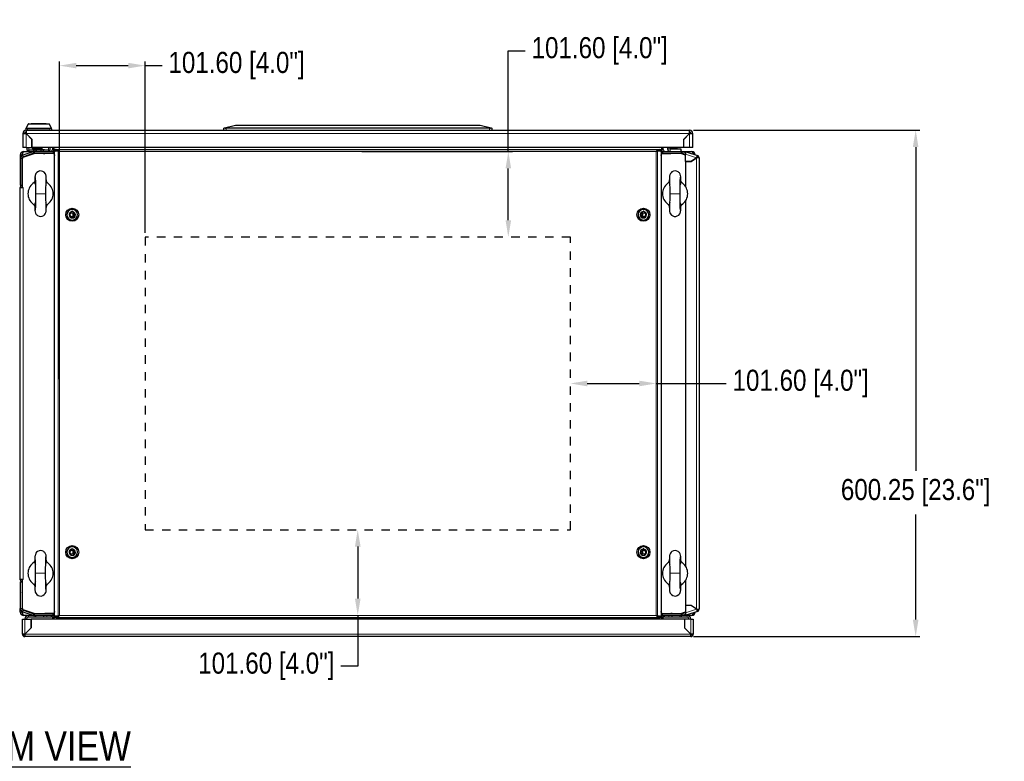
# Model space of a CAD drawing. Header units: inches. Extents: x 481 to 6166, y 980 to 4930.
# Tile 48 of 99: x 1503 to 2670, y 4026 to 4905. Entities that reach past the tile are written whole.
import ezdxf
from ezdxf.enums import TextEntityAlignment as Align

# ---------------------------------------------------------------- set-up
doc = ezdxf.new("R2010")
doc.units = ezdxf.units.IN
doc.header["$MEASUREMENT"] = 0
doc.linetypes.add('HIDDEN', pattern=[0.2, 0.1, -0.1])
doc.layers.add('TEXT', color=2, linetype='Continuous')
doc.styles.get("Standard").update_dxf_attribs({"font": 'ARIALN.TTF'})
doc.dimstyles.get("Standard").update_dxf_attribs({"dimtxt": 25, "dimasz": 20, "dimexe": 5, "dimexo": 5, "dimgap": 10, "dimtad": 0, "dimtih": 1, "dimtoh": 1, "dimzin": 0, "dimdsep": 46, "dimtxsty": 'Standard', "dimcen": 10, "dimadec": 0, "dimazin": 0, "dimtfac": 1, "dimtofl": 0, "dimtmove": 0, "dimatfit": 3, "dimfxl": 1, "dimtolj": 1, "dimtzin": 0, "dimarcsym": 0})

# ---------------------------------------------------------------- blocks, each defined once
blk = doc.blocks.new('*D155')
at = {"color": 0, "lineweight": -2, "transparency": 16777216}
for p, q in [((2301.3, 4773.7), (2569.5, 4773.7)), ((2564.5, 4753.7), (2564.5, 4370.1)), ((2564.5, 4193.5), (2564.5, 4318)), ((2301.3, 4173.5), (2569.5, 4173.5))]:
    blk.add_line(p, q, dxfattribs=at)
at = {"color": 0, "transparency": 16777216}
for points in [[(2561.1, 4753.7), (2567.8, 4753.7), (2564.5, 4773.7)], [(2561.1, 4193.5), (2567.8, 4193.5), (2564.5, 4173.5)]]:
    blk.add_solid(points, dxfattribs=at)
at = {"layer": 'DEFPOINTS', "color": 0, "transparency": 16777216}
for p in [(2296.3, 4773.7), (2296.3, 4173.5), (2564.5, 4173.5)]:
    blk.add_point(p, dxfattribs=at)
at = {"color": 0, "transparency": 16777216, "insert": (2564.5, 4344), "char_height": 25, "attachment_point": 5}
blk.add_mtext('\\A1;600.25 [23.6"]', dxfattribs=at)
blk = doc.blocks.new('*D160')
at = {"color": 0, "lineweight": -2, "transparency": 16777216}
for p, q in [((2175.2, 4473.5), (2236.8, 4473.5)), ((2256.8, 4473.5), (2339.9, 4473.5))]:
    blk.add_line(p, q, dxfattribs=at)
at = {"color": 0, "transparency": 16777216}
for points in [[(2175.2, 4476.8), (2175.2, 4470.1), (2155.2, 4473.5)], [(2236.8, 4476.8), (2236.8, 4470.1), (2256.8, 4473.5)]]:
    blk.add_solid(points, dxfattribs=at)
at = {"layer": 'DEFPOINTS', "color": 0, "transparency": 16777216}
for p in [(2155.2, 4473.5), (2256.8, 4473.5), (2256.8, 4473.5)]:
    blk.add_point(p, dxfattribs=at)
at = {"color": 0, "transparency": 16777216, "insert": (2428.2, 4473.5), "char_height": 25, "attachment_point": 5}
blk.add_mtext('\\A1;101.60 [4.0"]', dxfattribs=at)
blk = doc.blocks.new('*D161')
at = {"color": 0, "lineweight": -2, "transparency": 16777216}
for p, q in [((1903.2, 4280.1), (1903.2, 4218.5)), ((1903.2, 4198.5), (1903.2, 4138.2)), ((1903.2, 4138.2), (1883.2, 4138.2))]:
    blk.add_line(p, q, dxfattribs=at)
at = {"color": 0, "transparency": 16777216}
for points in [[(1899.9, 4280.1), (1906.6, 4280.1), (1903.2, 4300.1)], [(1899.9, 4218.5), (1906.6, 4218.5), (1903.2, 4198.5)]]:
    blk.add_solid(points, dxfattribs=at)
at = {"layer": 'DEFPOINTS', "color": 0, "transparency": 16777216}
for p in [(1903.2, 4300.1), (1903.2, 4198.5), (1903.2, 4198.5)]:
    blk.add_point(p, dxfattribs=at)
at = {"color": 0, "transparency": 16777216, "insert": (1794.9, 4138.2), "char_height": 25, "attachment_point": 5}
blk.add_mtext('\\A1;101.60 [4.0"]', dxfattribs=at)
blk = doc.blocks.new('*D148')
at = {"color": 0, "lineweight": -2, "transparency": 16777216}
for p, q in [((1549.7, 4478.5), (1549.7, 4855.3)), ((1651.3, 4651.9), (1651.3, 4855.3)), ((1569.7, 4850.3), (1631.3, 4850.3)), ((1651.3, 4850.3), (1671.3, 4850.3))]:
    blk.add_line(p, q, dxfattribs=at)
at = {"color": 0, "transparency": 16777216}
for points in [[(1569.7, 4853.6), (1569.7, 4847), (1549.7, 4850.3)], [(1631.3, 4853.6), (1631.3, 4847), (1651.3, 4850.3)]]:
    blk.add_solid(points, dxfattribs=at)
at = {"layer": 'DEFPOINTS', "color": 0, "transparency": 16777216}
for p in [(1651.3, 4850.3), (1651.3, 4646.9), (1549.7, 4473.5)]:
    blk.add_point(p, dxfattribs=at)
at = {"color": 0, "transparency": 16777216, "insert": (1759.6, 4850.3), "char_height": 25, "attachment_point": 5}
blk.add_mtext('\\A1;101.60 [4.0"]', dxfattribs=at)
blk = doc.blocks.new('*D149')
at = {"color": 0, "lineweight": -2, "transparency": 16777216}
for p, q in [((2081.7, 4748.5), (2081.7, 4867.8)), ((2081.7, 4867.8), (2101.7, 4867.8)), ((1908.2, 4748.5), (2086.7, 4748.5)), ((2081.7, 4666.9), (2081.7, 4728.5))]:
    blk.add_line(p, q, dxfattribs=at)
at = {"color": 0, "transparency": 16777216}
for points in [[(2078.4, 4728.5), (2085, 4728.5), (2081.7, 4748.5)], [(2078.4, 4666.9), (2085, 4666.9), (2081.7, 4646.9)]]:
    blk.add_solid(points, dxfattribs=at)
at = {"layer": 'DEFPOINTS', "color": 0, "transparency": 16777216}
for p in [(1903.2, 4748.5), (2081.7, 4748.5), (2081.7, 4646.9)]:
    blk.add_point(p, dxfattribs=at)
at = {"color": 0, "transparency": 16777216, "insert": (2190, 4867.8), "char_height": 25, "attachment_point": 5}
blk.add_mtext('\\A1;101.60 [4.0"]', dxfattribs=at)

msp = doc.modelspace()

# ---------------------------------------------------------------- linework, layer by layer
at = {"color": 7, "linetype": 'Continuous', "lineweight": 25}
for p, q in [((1509.926, 4775.42), (1509.926, 4773.716)), ((1509.926, 4773.716), (1510.326, 4773.716)), ((1510.345, 4776.617), (1510.082, 4776.087)), ((1510.326, 4773.716), (1510.326, 4769.716)), ((1510.326, 4773.716), (2296.326, 4773.716)), ((1512.515, 4780.993), (1510.345, 4776.617)), ((1512.874, 4781.216), (1537.377, 4781.216)), ((1516.126, 4781.416), (1516.126, 4781.216)), ((1534.126, 4781.416), (1516.126, 4781.416)), ((1534.126, 4781.216), (1534.126, 4781.416)), ((1539.906, 4776.617), (1537.736, 4780.993)), ((1540.169, 4776.087), (1539.906, 4776.617)), ((1540.326, 4775.42), (1540.326, 4773.716)), ((1744.326, 4776.216), (1745.204, 4776.435)), ((1744.326, 4773.716), (1744.326, 4776.216)), ((1745.204, 4776.435), (1758.326, 4779.716)), ((2059.326, 4776.216), (1747.326, 4776.216)), ((1758.326, 4779.716), (2048.326, 4779.716)), ((2048.326, 4779.716), (2061.447, 4776.435)), ((2061.447, 4776.435), (2062.326, 4776.216)), ((2062.326, 4776.216), (2062.326, 4773.716)), ((2296.326, 4769.716), (2296.326, 4773.716)), ((1506.326, 4769.716), (1506.326, 4753.216)), ((1508.326, 4769.716), (1506.326, 4769.716)), ((1517.196, 4762.846), (1510.326, 4769.716)), ((1517.096, 4762.875), (1510.326, 4769.645)), ((1511.076, 4768.895), (1511.076, 4768.966)), ((1517.096, 4753.216), (1517.096, 4762.875)), ((1517.196, 4753.216), (1517.196, 4762.846)), ((2296.326, 4769.716), (2289.456, 4762.846)), ((2289.456, 4762.846), (2289.456, 4753.216)), ((2289.556, 4762.875), (2296.326, 4769.645)), ((2289.556, 4753.216), (2289.556, 4762.875)), ((2290.792, 4764.182), (2290.825, 4764.144)), ((2293.647, 4766.967), (2293.609, 4766.999)), ((2298.326, 4769.716), (2300.326, 4769.716)), ((2300.326, 4753.216), (2300.326, 4769.716)), ((1510.326, 4753.216), (1506.326, 4753.216)), ((1510.326, 4753.216), (1517.096, 4753.216)), ((1511.526, 4749.716), (1511.526, 4753.216)), ((1513.526, 4749.716), (1511.526, 4749.716)), ((1514.126, 4749.716), (1513.526, 4749.716)), ((1514.126, 4750.516), (1536.126, 4750.516)), ((1514.126, 4749.716), (1514.126, 4750.516)), ((1517.096, 4755.716), (1517.196, 4755.716)), ((2289.456, 4753.216), (1517.196, 4753.216)), ((1517.576, 4752.216), (1517.576, 4753.216)), ((1518.376, 4750.516), (1518.376, 4750.466)), ((1518.376, 4750.466), (1519.352, 4750.294)), ((1531.876, 4750.466), (1518.376, 4750.466)), ((1527.576, 4750.716), (1519.076, 4750.716)), ((1519.352, 4750.294), (1522.239, 4750.294)), ((1519.352, 4748.415), (1519.352, 4750.294)), ((1522.239, 4748.466), (1522.239, 4750.294)), ((1528.012, 4750.294), (1530.899, 4750.294)), ((1528.012, 4748.466), (1528.012, 4750.294)), ((1529.076, 4752.216), (1529.076, 4753.216)), ((1530.899, 4750.294), (1531.876, 4750.466)), ((1530.899, 4748.466), (1530.899, 4750.294)), ((1531.876, 4750.466), (1531.876, 4750.516)), ((1536.126, 4750.516), (1536.126, 4749.716)), ((1536.726, 4749.716), (1536.126, 4749.716)), ((1538.726, 4749.716), (1536.726, 4749.716)), ((1538.726, 4749.716), (1538.726, 4753.216)), ((1541.326, 4753.216), (1541.326, 4750.766)), ((1541.326, 4750.766), (1543.326, 4750.766)), ((1543.326, 4750.64), (1543.326, 4753.216)), ((1544.826, 4750.64), (1543.326, 4750.64)), ((1543.326, 4750.64), (1543.326, 4747.145)), ((1544.826, 4750.966), (1544.826, 4749.466)), ((1545.848, 4750.966), (1544.826, 4750.966)), ((1545.848, 4750.966), (1545.848, 4749.466)), ((1545.848, 4750.966), (2260.806, 4750.966)), ((2260.806, 4749.466), (2260.806, 4750.966)), ((2260.806, 4750.966), (2261.828, 4750.966)), ((2261.828, 4750.966), (2261.828, 4749.466)), ((2263.326, 4750.64), (2261.828, 4750.64)), ((2263.326, 4753.216), (2263.326, 4750.64)), ((2265.326, 4750.766), (2263.326, 4750.766)), ((2263.326, 4747.145), (2263.326, 4750.64)), ((2265.326, 4750.766), (2265.326, 4753.216)), ((2270.326, 4753.216), (2270.326, 4751.666)), ((2273.326, 4753.216), (2273.326, 4751.666)), ((2273.526, 4751.466), (2286.326, 4751.466)), ((2274.726, 4753.216), (2275.026, 4752.916)), ((2282.026, 4752.916), (2275.026, 4752.916)), ((2282.026, 4752.916), (2282.326, 4753.216)), ((2286.326, 4751.466), (2286.326, 4748.466)), ((2296.326, 4753.216), (2289.556, 4753.216)), ((2300.326, 4753.216), (2296.326, 4753.216)), ((1503.326, 4744.466), (1505.326, 4744.466)), ((1503.326, 4744.466), (1503.326, 4740.142)), ((1503.326, 4740.142), (1503.326, 4708.466)), ((1505.326, 4744.466), (1505.326, 4743.775)), ((1505.326, 4740.142), (1505.326, 4708.466)), ((1505.426, 4743.836), (1505.426, 4744.466)), ((1505.426, 4712.095), (1505.426, 4740.813)), ((1506.346, 4741.255), (1505.546, 4739.65)), ((1505.546, 4739.65), (1505.546, 4705.866)), ((1505.826, 4740.866), (1506.297, 4741.772)), ((1505.826, 4740.866), (1505.826, 4740.212)), ((1518.681, 4748.255), (1506.297, 4744.231)), ((1506.297, 4741.772), (1520.326, 4746.466)), ((1520.426, 4745.966), (1506.346, 4741.255)), ((1519.299, 4746.353), (1506.915, 4742.329)), ((1507.326, 4748.466), (1519.352, 4748.466)), ((1519.929, 4746.333), (1519.929, 4746.464)), ((1520.01, 4748.466), (1542.326, 4748.466)), ((1520.01, 4746.466), (1542.326, 4746.466)), ((1543.041, 4745.966), (1520.426, 4745.966)), ((1528.326, 4745.966), (1528.326, 4746.466)), ((1530.322, 4746.466), (1530.322, 4745.966)), ((1530.826, 4745.966), (1530.826, 4746.265)), ((1530.826, 4746.265), (1532.226, 4746.265)), ((1532.226, 4745.966), (1532.226, 4746.265)), ((1543.076, 4746.265), (1532.226, 4746.265)), ((1542.326, 4748.466), (1542.326, 4746.466)), ((1542.659, 4748.466), (1543.326, 4748.466)), ((1543.041, 4745.966), (1543.94, 4743.848)), ((1543.176, 4746.366), (1543.176, 4746.365)), ((1543.72, 4744.366), (1543.81, 4744.397)), ((1543.781, 4744.466), (1543.94, 4744.092)), ((1543.94, 4744.466), (1543.781, 4744.466)), ((1543.94, 4743.966), (1543.89, 4743.966)), ((1543.94, 4197.566), (1543.94, 4749.366)), ((1543.94, 4749.366), (1546.157, 4749.366)), ((1545.848, 4749.466), (1544.826, 4749.466)), ((1545.276, 4749.366), (1545.276, 4749.466)), ((1546.157, 4749.366), (1548.13, 4748.729)), ((1546.157, 4749.366), (1547.122, 4749.366)), ((1549.094, 4748.729), (1548.13, 4748.729)), ((2257.56, 4748.729), (2258.202, 4748.936)), ((2257.56, 4748.729), (2258.524, 4748.729)), ((2258.524, 4748.729), (2260.497, 4749.366)), ((2259.716, 4749.366), (2260.497, 4749.366)), ((2260.497, 4749.366), (2262.714, 4749.366)), ((2260.806, 4749.466), (2261.828, 4749.466)), ((2261.376, 4749.466), (2261.376, 4749.366)), ((2262.714, 4749.366), (2262.714, 4197.566)), ((2262.714, 4743.854), (2263.611, 4745.966)), ((2262.714, 4744.098), (2262.87, 4744.466)), ((2262.87, 4744.466), (2262.714, 4744.466)), ((2262.762, 4743.966), (2262.714, 4743.966)), ((2262.841, 4744.397), (2262.931, 4744.366)), ((2263.326, 4748.466), (2263.992, 4748.466)), ((2263.476, 4746.366), (2263.476, 4746.365)), ((2263.576, 4746.265), (2274.426, 4746.265)), ((2286.226, 4745.966), (2263.611, 4745.966)), ((2264.326, 4748.466), (2264.326, 4746.466)), ((2264.326, 4748.466), (2286.641, 4748.466)), ((2264.326, 4746.466), (2286.641, 4746.466)), ((2274.426, 4745.966), (2274.426, 4746.265)), ((2275.826, 4746.265), (2274.426, 4746.265)), ((2275.826, 4745.966), (2275.826, 4746.265)), ((2277.326, 4746.466), (2277.326, 4745.966)), ((2278.326, 4746.466), (2278.326, 4745.966)), ((2291.826, 4744.092), (2286.226, 4745.966)), ((2286.326, 4746.466), (2291.826, 4744.625)), ((2286.641, 4748.466), (2299.326, 4748.466)), ((2291.826, 4744.9), (2287.352, 4746.353)), ((2292.034, 4746.935), (2287.97, 4748.255)), ((2291.848, 4748.407), (2291.433, 4747.13)), ((2291.826, 4736.478), (2291.826, 4745.26)), ((2291.848, 4748.407), (2292.289, 4748.264)), ((2291.874, 4746.987), (2292.289, 4748.264)), ((2292.289, 4748.264), (2305.753, 4743.889)), ((2304.814, 4741.04), (2298.535, 4736.478)), ((2298.538, 4736.468), (2304.826, 4741.036)), ((2301.106, 4738.333), (2301.106, 4738.346)), ((2301.226, 4738.421), (2301.226, 4738.433)), ((2301.326, 4738.493), (2301.326, 4738.506)), ((2303.326, 4739.946), (2303.326, 4739.959)), ((2304.726, 4740.976), (2304.726, 4740.963)), ((2304.816, 4741.036), (2304.809, 4741.036)), ((2307.826, 4741.036), (2304.826, 4741.036)), ((2305.289, 4742.463), (2305.753, 4743.889)), ((2307.826, 4741.036), (2307.826, 4205.895)), ((1505.426, 4735.794), (1505.326, 4735.894)), ((2298.535, 4736.478), (2291.826, 4736.478)), ((2291.826, 4736.468), (2298.538, 4736.468)), ((2291.826, 4736.468), (2291.826, 4706.757)), ((1505.326, 4721.037), (1505.426, 4721.137)), ((1505.527, 4708.466), (1505.527, 4720.066)), ((1505.546, 4720.066), (1505.527, 4720.066)), ((1503.326, 4708.466), (1505.326, 4708.466)), ((1503.326, 4706.266), (1503.326, 4705.866)), ((1503.326, 4705.866), (1505.546, 4705.866)), ((1503.326, 4241.066), (1503.326, 4705.866)), ((1505.326, 4709.133), (1505.546, 4709.002)), ((1505.326, 4706.266), (1505.326, 4705.866)), ((1505.426, 4708.466), (1505.426, 4709.071)), ((1505.426, 4708.466), (1505.527, 4708.466)), ((1505.426, 4708.366), (1505.427, 4708.366)), ((1505.426, 4706.366), (1505.427, 4706.366)), ((1505.427, 4706.366), (1505.546, 4706.369)), ((1505.526, 4708.466), (1505.526, 4708.452)), ((1505.546, 4705.866), (1506.526, 4705.866)), ((2291.826, 4690.174), (2291.826, 4256.757)), ((1565.826, 4671.174), (1565.826, 4675.757)), ((2240.826, 4675.757), (2240.826, 4671.174)), ((1565.826, 4271.174), (1565.826, 4275.757)), ((2240.826, 4275.757), (2240.826, 4271.174)), ((1505.546, 4241.066), (1503.326, 4241.066)), ((1503.326, 4240.666), (1503.326, 4241.066)), ((1503.326, 4238.466), (1505.326, 4238.466)), ((1503.326, 4238.466), (1503.326, 4206.79)), ((1505.151, 4238.584), (1505.326, 4238.536)), ((1505.326, 4240.666), (1505.326, 4241.066)), ((1505.326, 4238.466), (1505.326, 4238.568)), ((1505.527, 4238.466), (1505.326, 4238.466)), ((1505.326, 4238.466), (1505.326, 4206.79)), ((1505.546, 4237.929), (1505.326, 4237.799)), ((1505.426, 4240.566), (1505.427, 4240.566)), ((1505.426, 4238.566), (1505.427, 4238.566)), ((1505.426, 4238.466), (1505.426, 4237.86)), ((1505.546, 4240.562), (1505.427, 4240.566)), ((1505.527, 4238.466), (1505.527, 4226.866)), ((1505.546, 4241.066), (1505.546, 4207.281)), ((1506.526, 4241.066), (1505.546, 4241.066)), ((2291.826, 4240.174), (2291.826, 4210.464)), ((1505.426, 4225.794), (1505.326, 4225.894)), ((1505.426, 4234.837), (1505.426, 4206.119)), ((1505.546, 4226.866), (1505.527, 4226.866)), ((1503.326, 4202.466), (1503.326, 4206.79)), ((1505.326, 4202.466), (1503.326, 4202.466)), ((1505.326, 4211.037), (1505.426, 4211.137)), ((1505.326, 4202.466), (1505.326, 4203.156)), ((1505.426, 4203.095), (1505.426, 4202.466)), ((1505.546, 4207.281), (1506.346, 4205.677)), ((1505.826, 4206.72), (1505.826, 4206.066)), ((1506.297, 4205.16), (1505.826, 4206.066)), ((1520.326, 4200.466), (1506.297, 4205.16)), ((1506.297, 4202.7), (1518.681, 4198.676)), ((1506.346, 4205.677), (1520.426, 4200.966)), ((1506.915, 4204.602), (1519.299, 4200.578)), ((1543.94, 4203.083), (1543.041, 4200.966)), ((1543.81, 4202.534), (1543.72, 4202.565)), ((1543.94, 4202.839), (1543.781, 4202.466)), ((1543.781, 4202.466), (1543.94, 4202.466)), ((1543.89, 4202.966), (1543.94, 4202.966)), ((2263.611, 4200.966), (2262.714, 4203.077)), ((2262.714, 4202.966), (2262.762, 4202.966)), ((2262.87, 4202.466), (2262.714, 4202.833)), ((2262.714, 4202.466), (2262.87, 4202.466)), ((2262.931, 4202.565), (2262.841, 4202.534)), ((2286.226, 4200.966), (2291.826, 4202.839)), ((2291.826, 4202.306), (2286.326, 4200.466)), ((2287.352, 4200.578), (2291.826, 4202.032)), ((2298.538, 4210.464), (2291.826, 4210.464)), ((2298.535, 4210.454), (2291.826, 4210.454)), ((2291.826, 4210.454), (2291.826, 4201.671)), ((2305.753, 4203.042), (2292.289, 4198.668)), ((2304.814, 4205.892), (2298.535, 4210.454)), ((2304.826, 4205.895), (2298.538, 4210.464)), ((2301.106, 4208.586), (2301.106, 4208.598)), ((2301.226, 4208.511), (2301.226, 4208.499)), ((2301.326, 4208.426), (2301.326, 4208.438)), ((2303.326, 4206.973), (2303.326, 4206.985)), ((2304.726, 4205.968), (2304.726, 4205.956)), ((2304.816, 4205.895), (2304.809, 4205.895)), ((2304.826, 4205.895), (2307.826, 4205.895)), ((2305.289, 4204.469), (2305.753, 4203.042)), ((1505.826, 4193.966), (1508.826, 4193.966)), ((1505.826, 4176.466), (1505.826, 4193.966)), ((1512.826, 4198.466), (1507.326, 4198.466)), ((1508.826, 4193.966), (1508.826, 4194.466)), ((1508.826, 4193.966), (1516.218, 4193.966)), ((1510.826, 4193.966), (1510.826, 4194.466)), ((1520.01, 4198.466), (1512.826, 4198.466)), ((1521.326, 4196.466), (1512.826, 4196.466)), ((1516.218, 4193.966), (1516.218, 4183.872)), ((1516.228, 4183.868), (1516.228, 4193.966)), ((2290.423, 4193.966), (1516.228, 4193.966)), ((1542.326, 4200.466), (1520.01, 4200.466)), ((1542.326, 4198.466), (1520.01, 4198.466)), ((1520.426, 4200.966), (1543.041, 4200.966)), ((1521.326, 4198.466), (1521.326, 4196.466)), ((1531.326, 4196.466), (1521.326, 4196.466)), ((1528.326, 4200.466), (1528.326, 4200.966)), ((1530.826, 4200.966), (1530.826, 4200.667)), ((1530.826, 4200.667), (1532.226, 4200.667)), ((1531.326, 4196.466), (1531.326, 4198.466)), ((1534.826, 4196.466), (1531.326, 4196.466)), ((1532.226, 4200.966), (1532.226, 4200.667)), ((1543.076, 4200.667), (1532.226, 4200.667)), ((1539.826, 4196.466), (1534.826, 4196.466)), ((1539.826, 4198.322), (1539.826, 4196.466)), ((1541.326, 4196.166), (1541.326, 4193.966)), ((1541.326, 4196.166), (1543.326, 4196.166)), ((1542.326, 4198.466), (1542.326, 4200.466)), ((1543.326, 4198.466), (1542.659, 4198.466)), ((1543.176, 4200.566), (1543.176, 4200.567)), ((1543.326, 4199.786), (1543.326, 4196.291)), ((1543.326, 4193.966), (1543.326, 4196.291)), ((1543.326, 4196.291), (1544.826, 4196.291)), ((1543.94, 4197.566), (1546.157, 4197.566)), ((1544.826, 4195.966), (1544.826, 4197.466)), ((1545.848, 4197.466), (1544.826, 4197.466)), ((1545.848, 4195.966), (1544.826, 4195.966)), ((1545.276, 4197.466), (1545.276, 4197.566)), ((1545.848, 4197.466), (1545.848, 4195.966)), ((1545.848, 4195.966), (2260.806, 4195.966)), ((1546.157, 4197.566), (1548.13, 4198.202)), ((1547.122, 4197.566), (1546.157, 4197.566)), ((1548.13, 4198.202), (1549.094, 4198.202)), ((1549.094, 4198.202), (1548.37, 4197.969)), ((2257.56, 4198.202), (2258.524, 4198.202)), ((2257.56, 4198.202), (2258.283, 4197.969)), ((2258.524, 4198.202), (2260.497, 4197.566)), ((2260.497, 4197.566), (2259.532, 4197.566)), ((2260.497, 4197.566), (2262.714, 4197.566)), ((2260.806, 4195.966), (2260.806, 4197.466)), ((2260.806, 4197.466), (2261.828, 4197.466)), ((2260.806, 4195.966), (2261.828, 4195.966)), ((2261.376, 4197.566), (2261.376, 4197.466)), ((2261.828, 4195.966), (2261.828, 4197.466)), ((2261.828, 4196.291), (2263.326, 4196.291)), ((2263.326, 4196.291), (2263.326, 4199.786)), ((2263.992, 4198.466), (2263.326, 4198.466)), ((2263.326, 4196.291), (2263.326, 4193.966)), ((2265.326, 4196.166), (2263.326, 4196.166)), ((2263.476, 4200.566), (2263.476, 4200.567)), ((2263.576, 4200.667), (2274.426, 4200.667)), ((2263.611, 4200.966), (2286.226, 4200.966)), ((2286.641, 4200.466), (2264.326, 4200.466)), ((2264.326, 4198.466), (2264.326, 4200.466)), ((2286.641, 4198.466), (2264.326, 4198.466)), ((2265.326, 4193.966), (2265.326, 4196.166)), ((2266.826, 4196.466), (2266.826, 4198.322)), ((2271.826, 4196.466), (2266.826, 4196.466)), ((2275.326, 4196.466), (2271.826, 4196.466)), ((2274.426, 4200.966), (2274.426, 4200.667)), ((2275.826, 4200.667), (2274.426, 4200.667)), ((2275.326, 4198.466), (2275.326, 4196.466)), ((2285.326, 4196.466), (2275.326, 4196.466)), ((2275.826, 4200.966), (2275.826, 4200.667)), ((2278.326, 4200.966), (2278.326, 4200.466)), ((2285.326, 4196.466), (2285.326, 4198.466)), ((2293.826, 4196.466), (2285.326, 4196.466)), ((2293.826, 4198.466), (2286.641, 4198.466)), ((2287.97, 4198.676), (2292.034, 4199.997)), ((2290.423, 4193.966), (2290.423, 4183.868)), ((2297.826, 4193.966), (2290.433, 4193.966)), ((2290.433, 4193.966), (2290.433, 4183.872)), ((2291.848, 4198.524), (2291.433, 4199.801)), ((2292.289, 4198.668), (2291.848, 4198.524)), ((2291.874, 4199.945), (2292.289, 4198.668)), ((2299.326, 4198.466), (2293.826, 4198.466)), ((2295.826, 4194.466), (2295.826, 4193.966)), ((2297.826, 4194.466), (2297.826, 4193.966)), ((2297.826, 4193.966), (2300.826, 4193.966)), ((2300.826, 4193.966), (2300.826, 4176.466)), ((1516.218, 4183.872), (1508.826, 4176.48)), ((1508.826, 4176.466), (1516.228, 4183.868)), ((1513.311, 4180.966), (1513.326, 4180.966)), ((2290.423, 4183.868), (2297.826, 4176.466)), ((2290.433, 4183.872), (2297.826, 4176.48)), ((2293.326, 4180.966), (2293.34, 4180.966)), ((1507.326, 4176.466), (1505.826, 4176.466)), ((1508.826, 4176.466), (1508.826, 4173.466)), ((2297.826, 4173.466), (1508.826, 4173.466)), ((2297.826, 4173.466), (2297.826, 4176.466)), ((2299.326, 4176.466), (2300.826, 4176.466))]:
    msp.add_line(p, q, dxfattribs=at)
at = {"color": 8, "linetype": 'Continuous', "lineweight": 18}
for p, q in [((1510.732, 4776.204), (1539.519, 4776.204)), ((1511.926, 4775.189), (1538.326, 4775.189)), ((1511.926, 4775.189), (1511.926, 4773.716)), ((1512.579, 4781.086), (1537.672, 4781.086)), ((1538.326, 4773.716), (1538.326, 4775.189)), ((1747.326, 4776.216), (1747.326, 4773.716)), ((2059.326, 4773.716), (2059.326, 4776.216)), ((1510.326, 4769.716), (2296.326, 4769.716)), ((1510.326, 4769.645), (1510.326, 4753.216)), ((2296.326, 4753.216), (2296.326, 4769.645)), ((1513.526, 4753.216), (1513.526, 4749.716)), ((1517.576, 4752.216), (1529.076, 4752.216)), ((1536.726, 4749.716), (1536.726, 4753.216)), ((2273.326, 4751.666), (2270.326, 4751.666)), ((2273.526, 4751.466), (2273.526, 4748.466)), ((1505.326, 4740.142), (1503.326, 4740.142)), ((1505.426, 4744.466), (1507.018, 4744.466)), ((1506.915, 4742.329), (1506.297, 4744.231)), ((1513.49, 4744.466), (1514.348, 4744.466)), ((1519.299, 4746.353), (1518.681, 4748.255)), ((1520.01, 4746.466), (1520.01, 4748.466)), ((1543.076, 4746.265), (1543.076, 4745.883)), ((1543.94, 4746.366), (1543.176, 4746.366)), ((1543.176, 4746.365), (1543.94, 4746.365)), ((1548.13, 4748.729), (1548.13, 4198.202)), ((1549.737, 4748.466), (1549.737, 4198.466)), ((2256.917, 4748.466), (1549.737, 4748.466)), ((2256.917, 4198.466), (2256.917, 4748.466)), ((2258.524, 4748.729), (2258.524, 4198.202)), ((2262.714, 4746.366), (2263.476, 4746.366)), ((2263.476, 4746.365), (2262.714, 4746.365)), ((2263.576, 4746.265), (2263.576, 4745.883)), ((2286.641, 4746.466), (2286.641, 4748.466)), ((2287.352, 4746.353), (2287.97, 4748.255)), ((2291.826, 4745.26), (2304.814, 4741.04)), ((2304.826, 4741.036), (2304.826, 4205.895)), ((1505.326, 4706.266), (1503.326, 4706.266)), ((1505.426, 4706.366), (1505.426, 4708.366)), ((1505.427, 4708.366), (1505.427, 4706.366)), ((1505.527, 4708.466), (1505.546, 4708.466)), ((1506.526, 4705.866), (1506.526, 4241.066)), ((1521.326, 4698.466), (1533.326, 4698.466)), ((2285.326, 4698.466), (2273.326, 4698.466)), ((1533.326, 4248.466), (1521.326, 4248.466)), ((2285.326, 4248.466), (2273.326, 4248.466)), ((1505.326, 4240.666), (1503.326, 4240.666)), ((1505.426, 4240.566), (1505.426, 4238.566)), ((1505.427, 4238.566), (1505.427, 4240.566)), ((1505.527, 4238.466), (1505.546, 4238.466)), ((1505.326, 4206.79), (1503.326, 4206.79)), ((1507.018, 4202.466), (1505.426, 4202.466)), ((1506.915, 4204.602), (1506.297, 4202.7)), ((1514.348, 4202.466), (1513.49, 4202.466)), ((1543.076, 4200.667), (1543.076, 4201.048)), ((2263.576, 4200.667), (2263.576, 4201.048)), ((2304.814, 4205.892), (2291.826, 4201.671)), ((1510.826, 4194.466), (1508.826, 4194.466)), ((1508.826, 4176.48), (1508.826, 4193.966)), ((1512.826, 4196.466), (1512.826, 4198.466)), ((1519.299, 4200.578), (1518.681, 4198.676)), ((1520.01, 4200.466), (1520.01, 4198.466)), ((1534.826, 4196.466), (1534.826, 4198.466)), ((1543.176, 4200.567), (1543.94, 4200.567)), ((1543.94, 4200.566), (1543.176, 4200.566)), ((1549.737, 4198.466), (2256.917, 4198.466)), ((2263.476, 4200.567), (2262.714, 4200.567)), ((2262.714, 4200.566), (2263.476, 4200.566)), ((2271.826, 4198.466), (2271.826, 4196.466)), ((2286.641, 4200.466), (2286.641, 4198.466)), ((2287.352, 4200.578), (2287.97, 4198.676)), ((2293.826, 4196.466), (2293.826, 4198.466)), ((2295.826, 4194.466), (2297.826, 4194.466)), ((2297.826, 4193.966), (2297.826, 4176.48)), ((2297.826, 4176.466), (1508.826, 4176.466))]:
    msp.add_line(p, q, dxfattribs=at)
at = {"color": 7, "linetype": 'Continuous', "lineweight": 25, "flags": 128}
for points in [[(1509.926, 4775.42), (1509.926, 4775.426), (1510.082, 4776.087)], [(1510.732, 4776.204), (1511.417, 4775.628), (1511.919, 4775.195), (1511.926, 4775.189)], [(1540.326, 4775.42), (1540.326, 4775.426), (1540.169, 4776.087)], [(2296.921, 4769.701), (2296.508, 4770.11), (2296.326, 4770.268)], [(1517.096, 4758.815), (1517.136, 4758.776), (1517.196, 4758.713)], [(1522.239, 4750.294), (1522.986, 4750.234), (1528.012, 4750.294)], [(1545.848, 4750.966), (1546.929, 4750.731), (1548.108, 4749.994), (1549.287, 4748.917), (1549.737, 4748.466)], [(1505.326, 4744.466), (1505.568, 4745.421), (1505.799, 4745.67)], [(1507.326, 4748.466), (1506.851, 4748.161), (1506.376, 4747.294), (1505.901, 4745.996), (1505.426, 4744.466)], [(1549.737, 4748.466), (1548.882, 4748.597), (1548.13, 4748.729)], [(2258.524, 4748.729), (2257.772, 4748.597), (2256.917, 4748.466)], [(2300.917, 4745.46), (2300.751, 4745.996), (2300.276, 4747.294), (2299.801, 4748.161), (2299.326, 4748.466)], [(2300.842, 4745.703), (2301.005, 4745.551), (2301.05, 4745.417)], [(1533.768, 4719.301), (1533.574, 4720.76), (1533.056, 4722.004), (1531.578, 4723.792), (1530.104, 4724.775), (1528.493, 4725.342), (1526.614, 4725.419), (1524.672, 4724.838), (1523.041, 4723.779), (1521.844, 4722.471), (1521.182, 4721.248), (1520.88, 4720.21), (1520.75, 4719.279), (1520.662, 4718.103), (1520.579, 4716.402), (1520.501, 4714.039), (1520.457, 4712.062)], [(1521.113, 4717.483), (1521.061, 4717.494), (1521.054, 4716.921), (1521.097, 4715.72), (1521.154, 4713.887), (1521.212, 4711.339), (1521.267, 4707.964), (1521.308, 4703.682), (1521.321, 4701.19), (1521.325, 4698.466)], [(2286.197, 4712.042), (2286.176, 4713.067), (2286.119, 4715.156), (2286.065, 4716.689), (2285.983, 4718.295), (2285.782, 4719.968), (2285.231, 4721.718), (2284.382, 4723.012), (2283.761, 4723.648), (2282.99, 4724.256), (2281.177, 4725.159), (2279.372, 4725.466), (2277.626, 4725.207), (2275.62, 4724.219), (2274.622, 4723.366), (2273.743, 4722.251), (2273.114, 4720.884), (2272.883, 4719.301)], [(2285.326, 4698.466), (2285.331, 4701.246), (2285.343, 4703.695), (2285.36, 4705.821), (2285.381, 4707.642), (2285.423, 4710.451), (2285.465, 4712.573), (2285.516, 4714.596), (2285.57, 4716.36), (2285.595, 4717.078), (2285.613, 4717.613), (2285.612, 4717.876), (2285.593, 4717.906)], [(1505.546, 4708.438), (1505.418, 4708.416), (1505.151, 4708.348)], [(1520.489, 4713.489), (1519.564, 4711.697), (1518.32, 4710.461)], [(1536.332, 4710.461), (1534.766, 4712.15), (1534.163, 4713.432)], [(2272.49, 4713.491), (2271.564, 4711.697), (2270.32, 4710.461)], [(2288.332, 4710.461), (2286.766, 4712.15), (2286.166, 4713.425)], [(1521.325, 4698.466), (1521.321, 4695.685), (1521.308, 4693.237), (1521.291, 4691.11), (1521.271, 4689.289), (1521.229, 4686.481), (1521.186, 4684.358), (1521.135, 4682.335), (1521.081, 4680.572), (1521.056, 4679.853), (1521.038, 4679.319), (1521.039, 4679.055), (1521.058, 4679.026)], [(2285.538, 4679.449), (2285.59, 4679.438), (2285.597, 4680.01), (2285.554, 4681.211), (2285.498, 4683.044), (2285.439, 4685.592), (2285.385, 4688.967), (2285.343, 4693.249), (2285.33, 4695.742), (2285.326, 4698.466)], [(1518.32, 4686.47), (1519.885, 4684.782), (1520.485, 4683.506)], [(1520.455, 4684.889), (1520.475, 4683.864), (1520.532, 4681.776), (1520.586, 4680.242), (1520.669, 4678.637), (1520.869, 4676.964), (1521.42, 4675.213), (1522.269, 4673.92), (1522.89, 4673.284), (1523.661, 4672.676), (1525.474, 4671.772), (1527.279, 4671.466), (1529.026, 4671.725), (1531.031, 4672.713), (1532.03, 4673.566), (1532.908, 4674.68), (1533.537, 4676.048), (1533.768, 4677.63)], [(1534.161, 4683.44), (1535.087, 4685.235), (1536.332, 4686.47)], [(2270.32, 4686.47), (2271.885, 4684.782), (2272.488, 4683.5)], [(2272.883, 4677.63), (2273.077, 4676.171), (2273.595, 4674.928), (2275.073, 4673.14), (2276.548, 4672.157), (2278.159, 4671.589), (2280.037, 4671.512), (2281.979, 4672.094), (2283.61, 4673.152), (2284.807, 4674.461), (2285.469, 4675.683), (2285.771, 4676.721), (2285.901, 4677.653), (2285.989, 4678.829), (2286.072, 4680.529), (2286.15, 4682.893), (2286.195, 4684.87)], [(2286.162, 4683.442), (2287.087, 4685.235), (2288.332, 4686.47)], [(1565.325, 4667.199), (1565.203, 4666.851), (1565.097, 4666.759), (1564.999, 4666.71), (1564.913, 4666.687), (1564.832, 4666.679), (1564.751, 4666.685), (1564.663, 4666.706), (1564.556, 4666.758), (1564.427, 4666.877), (1564.327, 4667.141), (1564.326, 4667.199)], [(2242.328, 4667.199), (2242.205, 4666.851), (2242.1, 4666.759), (2242.002, 4666.71), (2241.915, 4666.687), (2241.835, 4666.679), (2241.754, 4666.685), (2241.665, 4666.706), (2241.559, 4666.758), (2241.43, 4666.877), (2241.33, 4667.141), (2241.329, 4667.199)], [(1534.197, 4262.042), (1534.176, 4263.067), (1534.119, 4265.156), (1534.065, 4266.689), (1533.983, 4268.295), (1533.782, 4269.968), (1533.231, 4271.718), (1532.382, 4273.012), (1531.761, 4273.648), (1530.99, 4274.256), (1529.177, 4275.159), (1527.372, 4275.466), (1525.626, 4275.207), (1523.62, 4274.219), (1522.622, 4273.366), (1521.743, 4272.251), (1521.114, 4270.884), (1520.883, 4269.301)], [(2286.197, 4262.042), (2286.176, 4263.067), (2286.119, 4265.156), (2286.065, 4266.689), (2285.983, 4268.295), (2285.782, 4269.968), (2285.231, 4271.718), (2284.382, 4273.012), (2283.761, 4273.648), (2282.99, 4274.256), (2281.177, 4275.159), (2279.372, 4275.466), (2277.626, 4275.207), (2275.62, 4274.219), (2274.622, 4273.366), (2273.743, 4272.251), (2273.114, 4270.884), (2272.883, 4269.301)], [(1520.49, 4263.491), (1519.564, 4261.697), (1518.32, 4260.461)], [(1533.326, 4248.466), (1533.331, 4251.246), (1533.343, 4253.695), (1533.36, 4255.821), (1533.381, 4257.642), (1533.423, 4260.451), (1533.465, 4262.573), (1533.516, 4264.596), (1533.57, 4266.36), (1533.595, 4267.078), (1533.613, 4267.613), (1533.612, 4267.876), (1533.593, 4267.906)], [(1536.332, 4260.461), (1534.766, 4262.15), (1534.166, 4263.425)], [(1565.325, 4267.199), (1565.203, 4266.851), (1565.097, 4266.759), (1564.999, 4266.71), (1564.913, 4266.687), (1564.832, 4266.679), (1564.751, 4266.685), (1564.663, 4266.706), (1564.556, 4266.758), (1564.427, 4266.877), (1564.327, 4267.141), (1564.326, 4267.199)], [(2242.328, 4267.199), (2242.205, 4266.851), (2242.1, 4266.759), (2242.002, 4266.71), (2241.915, 4266.687), (2241.835, 4266.679), (2241.754, 4266.685), (2241.665, 4266.706), (2241.559, 4266.758), (2241.43, 4266.877), (2241.33, 4267.141), (2241.329, 4267.199)], [(2272.49, 4263.491), (2271.564, 4261.697), (2270.32, 4260.461)], [(2285.326, 4248.466), (2285.331, 4251.246), (2285.343, 4253.695), (2285.36, 4255.821), (2285.381, 4257.642), (2285.423, 4260.451), (2285.465, 4262.573), (2285.516, 4264.596), (2285.57, 4266.36), (2285.595, 4267.078), (2285.613, 4267.613), (2285.612, 4267.876), (2285.593, 4267.906)], [(2288.332, 4260.461), (2286.766, 4262.15), (2286.166, 4263.425)], [(1533.538, 4229.449), (1533.59, 4229.438), (1533.597, 4230.01), (1533.554, 4231.211), (1533.498, 4233.044), (1533.439, 4235.592), (1533.385, 4238.967), (1533.343, 4243.249), (1533.33, 4245.742), (1533.326, 4248.466)], [(2285.538, 4229.449), (2285.59, 4229.438), (2285.597, 4230.01), (2285.554, 4231.211), (2285.498, 4233.044), (2285.439, 4235.592), (2285.385, 4238.967), (2285.343, 4243.249), (2285.33, 4245.742), (2285.326, 4248.466)], [(1518.32, 4236.47), (1519.885, 4234.782), (1520.488, 4233.5)], [(1534.162, 4233.442), (1535.087, 4235.235), (1536.332, 4236.47)], [(2270.32, 4236.47), (2271.885, 4234.782), (2272.488, 4233.5)], [(2286.162, 4233.442), (2287.087, 4235.235), (2288.332, 4236.47)], [(1520.883, 4227.63), (1521.077, 4226.171), (1521.595, 4224.928), (1523.073, 4223.14), (1524.548, 4222.157), (1526.159, 4221.589), (1528.037, 4221.512), (1529.979, 4222.094), (1531.61, 4223.152), (1532.807, 4224.461), (1533.469, 4225.683), (1533.771, 4226.721), (1533.901, 4227.653), (1533.989, 4228.829), (1534.072, 4230.529), (1534.15, 4232.893), (1534.195, 4234.87)], [(2272.883, 4227.63), (2273.077, 4226.171), (2273.595, 4224.928), (2275.073, 4223.14), (2276.548, 4222.157), (2278.159, 4221.589), (2280.037, 4221.512), (2281.979, 4222.094), (2283.61, 4223.152), (2284.807, 4224.461), (2285.469, 4225.683), (2285.771, 4226.721), (2285.901, 4227.653), (2285.989, 4228.829), (2286.072, 4230.529), (2286.15, 4232.893), (2286.195, 4234.87)], [(1505.81, 4201.228), (1505.646, 4201.38), (1505.331, 4202.316), (1505.326, 4202.466)], [(1505.426, 4202.466), (1505.901, 4200.935), (1506.376, 4199.637), (1506.851, 4198.77), (1507.326, 4198.466)], [(2299.326, 4198.466), (2299.801, 4198.77), (2300.276, 4199.637), (2300.751, 4200.935), (2300.917, 4201.471)], [(2301.087, 4201.526), (2301.083, 4201.51), (2300.852, 4201.261)], [(1549.737, 4198.466), (1547.792, 4197.759), (1545.848, 4197.466)], [(1548.13, 4198.202), (1548.882, 4198.334), (1549.737, 4198.466)], [(1549.094, 4198.202), (1549.395, 4198.334), (1549.737, 4198.466)], [(2260.806, 4197.466), (2258.862, 4197.759), (2256.917, 4198.466)], [(2256.917, 4198.466), (2257.772, 4198.334), (2258.524, 4198.202)], [(2256.917, 4198.466), (2257.259, 4198.334), (2257.56, 4198.202)]]:
    msp.add_lwpolyline(points, dxfattribs=at)
at = {"linetype": 'HIDDEN', "ltscale": 100}
msp.add_lwpolyline([(1651.255, 4300.066), (2155.235, 4300.066), (2155.235, 4646.866), (1651.255, 4646.866)], close=True, dxfattribs=at)
at = {"color": 7, "linetype": 'Continuous', "lineweight": 25}
for centre, radius in [((1564.826, 4673.466), 7.75), ((2241.828, 4673.466), 7.75), ((1564.826, 4673.466), 2.5), ((2241.826, 4673.466), 2.5), ((1564.826, 4273.466), 7.75), ((1564.826, 4273.466), 2.5), ((2241.828, 4273.466), 7.75), ((2241.826, 4273.466), 2.5)]:
    msp.add_circle(centre, radius, dxfattribs=at)
for centre, radius, start, end in [((1510.326, 4769.716), 4, 90, 180), ((1512.874, 4780.816), 0.4, 137.423829, 153.620481), ((1512.874, 4780.816), 0.4, 90, 137.423829), ((1537.377, 4780.816), 0.4, 42.576171, 90), ((1537.377, 4780.816), 0.4, 26.379519, 42.576171), ((1580.433, 4726.863), 64.097, 129.665634, 131.066344), ((2296.326, 4769.716), 4, 0, 90), ((1510.45, 4889.834), 120.189, 268.033632, 269.940867), ((1510.326, 4769.716), 2, 90, 180), ((2296.326, 4769.716), 2, 0, 90), ((2296.202, 4889.834), 120.189, 270.059133, 271.966368), ((1519.076, 4752.216), 1.5, 180, 270), ((1527.576, 4752.216), 1.5, 270, 0), ((1539.026, 4750.766), 2.3, 270, 0), ((1539.026, 4750.766), 4.3, 320.124723, 0), ((2261.874, 4745.029), 6.032, 100.198427, 145.266388), ((2267.626, 4750.766), 4.3, 180, 219.875277), ((2267.626, 4750.766), 2.3, 180, 270), ((2273.526, 4751.666), 3.2, 180, 270), ((2273.526, 4751.666), 0.2, 180, 270), ((1507.326, 4744.466), 4, 90, 180), ((1507.626, 4740.142), 4.3, 108, 180), ((1507.626, 4740.142), 2.3, 108, 180), ((1520.01, 4744.166), 4.3, 90, 108), ((1520.01, 4744.166), 2.3, 90, 108), ((1543.076, 4746.365), 0.1, 270, 0), ((1545.276, 4746.366), 2.1, 129.510446, 180), ((1545.452, 4740.385), 9.089, 67.448783, 87.507618), ((2260.995, 4741.465), 8.003, 91.348294, 114.8159), ((2261.376, 4746.366), 2.1, 0, 50.397271), ((2263.576, 4746.365), 0.1, 180, 270), ((2286.641, 4744.166), 4.3, 72, 90), ((2286.641, 4744.166), 2.3, 72, 90), ((2281.942, 4748.323), 10.347, 342.782239, 359.673051), ((2283.632, 4746.509), 8.288, 351.333826, 359.201147), ((2299.369, 4744.556), 3.91, 2.019406, 90.641989), ((2672.379, 4621.514), 386.51, 161.541569, 161.98629), ((2304.826, 4741.036), 1.5, 360, 72), ((2304.826, 4741.036), 3, 0, 72), ((1872.816, 4701.986), 339.509, 177.176428, 180.594089), ((1471.849, 4712.81), 62.347, 359.405801, 6.667938), ((2334.802, 4712.81), 62.347, 173.332062, 180.594199), ((1933.835, 4701.986), 339.509, 359.405911, 2.823572), ((1505.426, 4706.266), 2.1, 90, 180), ((1507.626, 4712.766), 2.3, 180, 205.264411), ((1505.426, 4706.266), 0.1, 90, 180), ((1505.427, 4708.466), 0.1, 270, 0), ((1527.326, 4698.466), 15, 126.899015, 233.100985), ((1524.996, 4711.399), 4.553, 171.683901, 214.69137), ((1528.953, 4711.474), 5.236, 328.022627, 7.50107), ((1527.326, 4698.466), 15, 306.899015, 53.100985), ((2279.326, 4698.466), 15, 126.899015, 233.100985), ((2277.057, 4711.413), 4.611, 170.70596, 214.452964), ((2280.963, 4711.479), 5.229, 327.968395, 6.14054), ((2279.326, 4698.466), 15, 306.899015, 53.100985), ((1872.816, 4694.945), 339.509, 179.405911, 182.823572), ((1933.835, 4694.945), 339.509, 357.176428, 0.594089), ((1525.688, 4685.453), 5.229, 147.968395, 186.14054), ((1529.595, 4685.518), 4.611, 350.70596, 34.452964), ((1471.849, 4684.121), 62.347, 353.332062, 0.594199), ((1564.826, 4673.466), 6.287, 274.55818, 265.44182), ((2241.828, 4673.466), 6.287, 274.55818, 265.44182), ((2334.802, 4684.121), 62.347, 179.405801, 186.667938), ((2277.698, 4685.457), 5.236, 148.022627, 187.50107), ((2281.655, 4685.532), 4.553, 351.683901, 34.69137), ((1564.826, 4673.466), 3.75, 97.645107, 82.354893), ((1564.826, 4677.216), 0.5, 356.177446, 183.822554), ((2241.828, 4673.466), 3.75, 97.645107, 82.354893), ((2241.828, 4677.216), 0.5, 356.177446, 183.822554), ((1564.826, 4273.466), 6.287, 274.55818, 265.44182), ((1564.826, 4273.466), 3.75, 97.645107, 82.354893), ((1564.826, 4277.216), 0.5, 356.177446, 183.822554), ((2241.828, 4273.466), 6.287, 274.55818, 265.44182), ((2241.828, 4273.466), 3.75, 97.645107, 82.354893), ((2241.828, 4277.216), 0.5, 356.177446, 183.822554), ((1527.326, 4248.466), 15, 126.899015, 233.100985), ((1525.057, 4261.413), 4.611, 170.70596, 214.452964), ((1582.802, 4262.81), 62.347, 173.332062, 180.594199), ((1181.835, 4251.986), 339.509, 359.405911, 2.823572), ((1528.963, 4261.479), 5.229, 327.968395, 6.14054), ((1527.326, 4248.466), 15, 306.899015, 53.100985), ((2279.326, 4248.466), 15, 126.899015, 233.100985), ((2277.057, 4261.413), 4.611, 170.70596, 214.452964), ((2334.802, 4262.81), 62.347, 173.332062, 180.594199), ((1933.835, 4251.986), 339.509, 359.405911, 2.823572), ((2280.963, 4261.479), 5.229, 327.968395, 6.14054), ((2279.326, 4248.466), 15, 306.899015, 53.100985), ((1181.835, 4244.945), 339.509, 357.176428, 0.594089), ((1933.835, 4244.945), 339.509, 357.176428, 0.594089), ((1505.426, 4240.666), 2.1, 180, 270), ((1505.426, 4240.666), 0.1, 180, 270), ((1505.427, 4238.466), 0.1, 0, 90), ((1525.698, 4235.457), 5.236, 148.022627, 187.50107), ((1529.655, 4235.532), 4.553, 351.683901, 34.69137), ((2277.698, 4235.457), 5.236, 148.022627, 187.50107), ((2281.655, 4235.532), 4.553, 351.683901, 34.69137), ((1507.626, 4234.166), 2.3, 154.735589, 180), ((1582.802, 4234.121), 62.347, 179.405801, 186.667938), ((2334.802, 4234.121), 62.347, 179.405801, 186.667938), ((1507.626, 4206.79), 4.3, 180, 252), ((1507.326, 4202.466), 4, 180, 270), ((1507.626, 4206.79), 2.3, 180, 252), ((2281.942, 4198.609), 10.347, 0.326949, 17.217761), ((2283.632, 4200.423), 8.288, 0.798853, 8.666174), ((2299.37, 4202.38), 3.914, 269.35428, 357.941434), ((2672.379, 4325.418), 386.51, 198.01371, 198.458431), ((2304.826, 4205.895), 1.5, 288, 0), ((2304.826, 4205.895), 3, 288, 0), ((1512.826, 4194.466), 4, 90, 180), ((1512.826, 4194.466), 2, 90, 180), ((1520.01, 4202.766), 4.3, 252, 270), ((1520.01, 4202.766), 2.3, 252, 270), ((1539.026, 4196.166), 2.3, 0, 90), ((1539.026, 4196.166), 4.3, 0, 39.875277), ((1543.076, 4200.567), 0.1, 360, 90), ((1545.276, 4200.566), 2.1, 180, 230.489554), ((1544.542, 4202.273), 6.441, 281.697811, 323.767003), ((2262.112, 4202.273), 6.441, 216.232997, 258.302189), ((2261.376, 4200.566), 2.1, 309.602729, 0), ((2267.626, 4196.166), 4.3, 140.124723, 180), ((2263.576, 4200.567), 0.1, 90, 180), ((2267.626, 4196.166), 2.3, 90, 180), ((2286.641, 4202.766), 2.3, 270, 288), ((2286.641, 4202.766), 4.3, 270, 288), ((2293.826, 4194.466), 4, 0, 90), ((2293.826, 4194.466), 2, 0, 90), ((1508.918, 3838.654), 337.826, 90.015687, 90.524499), ((1508.826, 4176.466), 3, 180, 270), ((1508.826, 4176.466), 1.5, 180, 270), ((2297.733, 3838.654), 337.826, 89.475501, 89.984313), ((2297.826, 4176.466), 1.5, 270, 0), ((2297.826, 4176.466), 3, 270, 360)]:
    msp.add_arc(centre, radius, start, end, dxfattribs=at)
for centre, major_axis, ratio, start_param, end_param in [((1511.926, 4777.951), (0, -2.177), 0.91877986, 5.37174278, 5.64350042), ((1538.326, 4777.951), (0, -2.177), 0.91877986, 0.63968489, 0.91144252), ((1747.326, 4776.966), (-3, 0), 0.25, 0.78539816, 1.57079633), ((2059.326, 4776.966), (-3, 0), 0.25, 1.57079633, 2.35619449)]:
    msp.add_ellipse(centre, major_axis=major_axis, ratio=ratio, start_param=start_param, end_param=end_param, dxfattribs=at)

# ---------------------------------------------------------------- texts
at = {"layer": 'TEXT'}
msp.add_text('%%UBOTTOM VIEW', height=35, dxfattribs=at).set_placement((1491.811, 4026.176), align=Align.CENTER)

# ---------------------------------------------------------------- dimensions: what is measured, and where the dimension line sits
for base, p1, p2, picture, middle in [((2081.683, 4748.466), (2081.683, 4646.866), (1903.245, 4748.466), '*D149', (2189.992, 4867.806)), ((2564.48, 4173.466), (2296.326, 4773.716), (2296.326, 4173.466), '*D155', (2564.48, 4344.034)), ((1903.245, 4198.466), (1903.245, 4300.066), (1903.245, 4198.466), '*D161', (1794.937, 4138.18))]:
    dim = msp.add_linear_dim(base=base, p1=p1, p2=p2, angle=270, dimstyle='Standard')
    dim.commit()
    dim.dimension.update_dxf_attribs({"geometry": picture, "text_midpoint": middle, "dimtype": 160})
dim = msp.add_linear_dim(base=(1651.255, 4850.288), p1=(1549.655, 4473.466), p2=(1651.255, 4646.866), dimstyle='Standard')
dim.commit()
dim.dimension.update_dxf_attribs({"geometry": '*D148', "text_midpoint": (1759.563, 4850.288)})
dim = msp.add_linear_dim(base=(2256.835, 4473.466), p1=(2155.235, 4473.466), p2=(2256.835, 4473.466), dimstyle='Standard')
dim.commit()
dim.dimension.update_dxf_attribs({"geometry": '*D160', "text_midpoint": (2428.235, 4473.466), "dimtype": 160})

doc.saveas('drawing.dxf')
